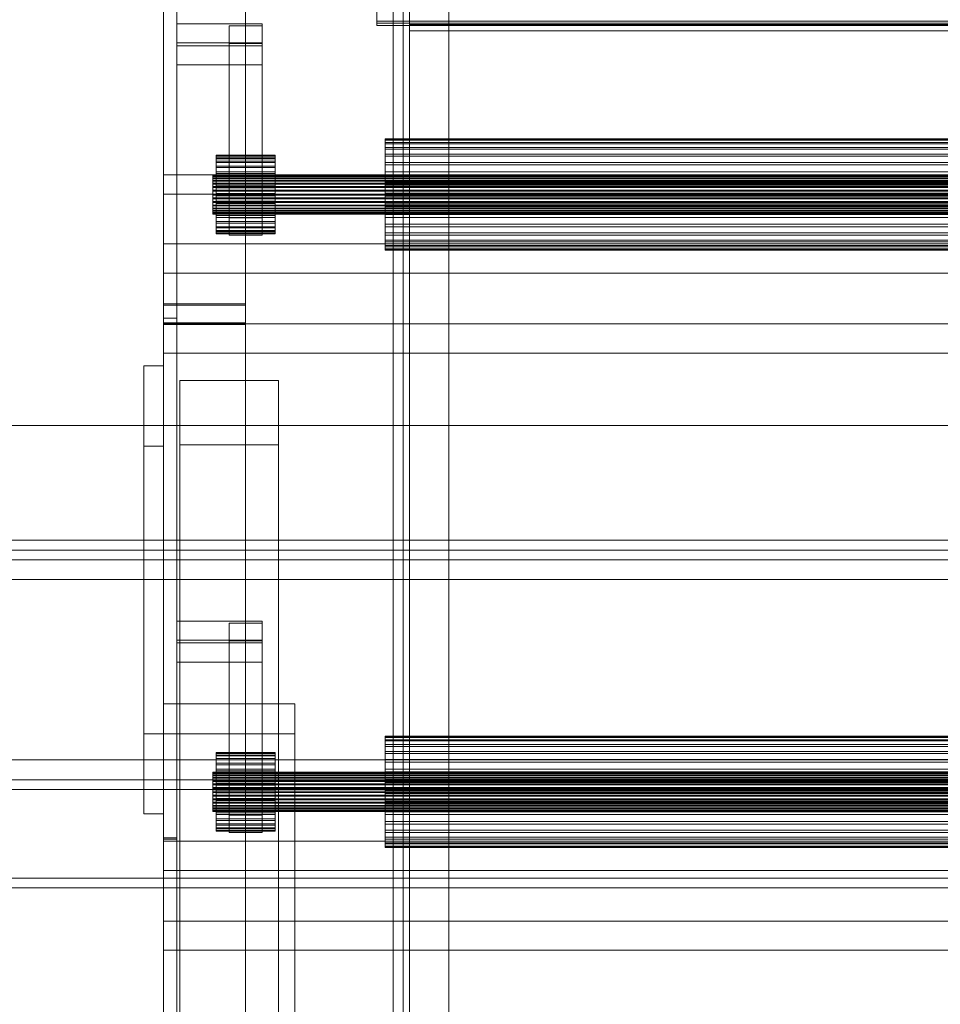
# Model space of a CAD drawing. Header units: millimetres. Extents: x -3490 to 61924, y -72580 to 6847.
# Tile 27 of 256: x -2949 to -2668, y -34108 to -33808. Entities that reach past the tile are written whole.
import ezdxf

# ---------------------------------------------------------------- set-up
doc = ezdxf.new("R2010")
doc.units = ezdxf.units.MM
for name, color, linetype, lineweight in [('COTAS_P', 1, 'Continuous', 0), ('frontal_C10', 7, 'Continuous', 0), ('frontal_C11', 7, 'Continuous', 0)]:
    doc.layers.add(name, color=color, linetype=linetype, lineweight=lineweight)
doc.dimstyles.new('R19_100', dxfattribs={"dimtxt": 250, "dimasz": 150, "dimexe": 150, "dimexo": 80, "dimgap": 100, "dimtad": 1, "dimtih": 1, "dimtoh": 1, "dimdsep": 46, "dimcen": 0.09, "dimadec": 0, "dimazin": 0, "dimtfac": 1, "dimtdec": 4, "dimtofl": 0, "dimtmove": 0, "dimatfit": 3, "dimfxl": 1, "dimtolj": 1, "dimtzin": 0, "dimarcsym": 0})

# ---------------------------------------------------------------- blocks, each defined once
blk = doc.blocks.new('DIM_R29_55')
at = {"layer": 'COTAS_P'}
for p, q in [((-3300, -33120), (-3150, -33075)), ((-60, -33120), (-210, -33075)), ((-3300, -34020), (-3300, -33120)), ((-3300, -33120), (-60, -33120)), ((-3300, -33120), (-3150, -33165)), ((-60, -33120), (-210, -33165)), ((-60, -34020), (-60, -33120))]:
    blk.add_line(p, q, dxfattribs=at)
blk.add_text('3240 P', height=250, dxfattribs=at).set_placement((-1680, -33020))

msp = doc.modelspace()

# ---------------------------------------------------------------- linework, layer by layer
at = {"layer": 'frontal_C10'}
for p, q in [((-2835, -33687.538), (-2835, -35730.865)), ((-2832, -35730.865), (-2832, -33687.538)), ((-2830, -33708.326), (-2830, -35778.326)), ((-2830, -35781.251), (-2830, -33711.251)), ((-2835, -35764.99), (-2835, -33721.662)), ((-2832, -33721.662), (-2832, -35764.99)), ((-2830, -33726.81), (-2830, -35765.692)), ((-2830, -35768.617), (-2830, -33729.735)), ((-2905, -33736.403), (-2905, -33894.874)), ((-2905, -33899.225), (-2905, -33736.403)), ((-2901, -33894.874), (-2901, -33736.403)), ((-2901, -33899.225), (-2901, -33736.403)), ((-2901, -33736.403), (-2901, -35761.949)), ((-2880, -33894.874), (-2880, -33736.403)), ((-2818, -35761.949), (-2818, -33736.403)), ((-2905, -33900.724), (-2905, -33742.253)), ((-2901, -35767.799), (-2901, -33742.253)), ((-2880, -33742.253), (-2880, -33900.724)), ((-2818, -33742.253), (-2818, -35767.799)), ((-2905, -33758.091), (-2905, -35859.209)), ((-2880, -35859.209), (-2880, -33758.091)), ((-2905, -35865.059), (-2905, -33763.941)), ((-2880, -33763.941), (-2880, -35865.059)), ((-2905, -33766.866), (-2905, -35867.984)), ((-2905, -33861.439), (-2905, -33766.866)), ((-2901, -35867.984), (-2901, -33766.866)), ((-2901, -33861.439), (-2901, -33766.866)), ((-2840, -33808.749), (-2840, -33805.644)), ((-2840, -33806.708), (-2840, -33809.291)), ((-2830, -33809.694), (-2830, -33806.864)), ((-2830, -33809.694), (-2830, -33806.882)), ((-2830, -33806.882), (-2830, -33808.749)), ((-2875, -33809.506), (-2901, -33809.506)), ((-2901, -33809.506), (-2901, -33816.174)), ((-2901, -33815.356), (-2901, -33809.506)), ((-2875, -33810.173), (-2885, -33810.173)), ((-2885, -33810.173), (-2885, -33815.508)), ((-2885, -33868.672), (-2885, -33810.173)), ((-2875, -33816.174), (-2875, -33809.506)), ((-2875, -33815.356), (-2875, -33809.506)), ((-2875, -33815.508), (-2875, -33810.173)), ((-2875, -33868.672), (-2875, -33810.173)), ((-2840, -33809.981), (-2840, -33808.749)), ((-2520, -33808.749), (-2840, -33808.749)), ((-2840, -33809.291), (-2840, -33809.981)), ((-2520, -33809.291), (-2840, -33809.291)), ((-2520, -33809.981), (-2840, -33809.981)), ((-2530, -33808.749), (-2830, -33808.749)), ((-2830, -33808.749), (-2830, -35878.749)), ((-2830, -33811.674), (-2830, -33808.749)), ((-2830, -33811.674), (-2830, -33809.694)), ((-2530, -33809.694), (-2830, -33809.694)), ((-2830, -35881.674), (-2830, -33811.674)), ((-2830, -33811.674), (-2530, -33811.674)), ((-2901, -33822.024), (-2901, -33815.356)), ((-2901, -33815.356), (-2875, -33815.356)), ((-2901, -33816.174), (-2875, -33816.174)), ((-2901, -33822.024), (-2901, -33816.174)), ((-2885, -33815.508), (-2875, -33815.508)), ((-2885, -33874.007), (-2885, -33815.508)), ((-2875, -33815.356), (-2875, -33822.024)), ((-2875, -33815.508), (-2875, -33874.007)), ((-2875, -33816.174), (-2875, -33822.024)), ((-2875, -33822.024), (-2901, -33822.024)), ((-2837.5, -33844.83), (-2837.5, -33844.596)), ((-2837.5, -33844.596), (-2837.5, -33845.015)), ((-2522.5, -33844.596), (-2837.5, -33844.596)), ((-2837.5, -33845.709), (-2837.5, -33844.83)), ((-2522.5, -33844.83), (-2837.5, -33844.83)), ((-2837.5, -33845.015), (-2837.5, -33846.07)), ((-2522.5, -33845.015), (-2837.5, -33845.015)), ((-2837.5, -33847.198), (-2837.5, -33845.709)), ((-2522.5, -33845.709), (-2837.5, -33845.709)), ((-2837.5, -33846.07), (-2837.5, -33847.723)), ((-2522.5, -33846.07), (-2837.5, -33846.07)), ((-2889, -33849.76), (-2889, -33849.594)), ((-2889, -33849.594), (-2889, -33849.89)), ((-2871, -33849.594), (-2889, -33849.594)), ((-2889, -33850.38), (-2889, -33849.76)), ((-2871, -33849.76), (-2889, -33849.76)), ((-2871, -33849.89), (-2871, -33849.594)), ((-2871, -33849.594), (-2871, -33849.76)), ((-2871, -33849.76), (-2871, -33850.38)), ((-2837.5, -33849.239), (-2837.5, -33847.198)), ((-2522.5, -33847.198), (-2837.5, -33847.198)), ((-2837.5, -33847.723), (-2837.5, -33849.907)), ((-2522.5, -33847.723), (-2837.5, -33847.723)), ((-2837.5, -33851.756), (-2837.5, -33849.239)), ((-2522.5, -33849.239), (-2837.5, -33849.239)), ((-2889, -33849.89), (-2889, -33850.635)), ((-2871, -33849.89), (-2889, -33849.89)), ((-2889, -33851.431), (-2889, -33850.38)), ((-2871, -33850.38), (-2889, -33850.38)), ((-2889, -33850.635), (-2889, -33851.801)), ((-2871, -33850.635), (-2889, -33850.635)), ((-2889, -33852.872), (-2889, -33851.431)), ((-2871, -33851.431), (-2889, -33851.431)), ((-2889, -33851.801), (-2889, -33853.343)), ((-2871, -33851.801), (-2889, -33851.801)), ((-2889, -33854.648), (-2889, -33852.872)), ((-2871, -33852.872), (-2889, -33852.872)), ((-2871, -33850.635), (-2871, -33849.89)), ((-2871, -33850.38), (-2871, -33851.431)), ((-2871, -33851.801), (-2871, -33850.635)), ((-2871, -33851.431), (-2871, -33852.872)), ((-2871, -33853.343), (-2871, -33851.801)), ((-2871, -33852.872), (-2871, -33854.648)), ((-2837.5, -33849.907), (-2837.5, -33852.541)), ((-2522.5, -33849.907), (-2837.5, -33849.907)), ((-2837.5, -33854.65), (-2837.5, -33851.756)), ((-2522.5, -33851.756), (-2837.5, -33851.756)), ((-2837.5, -33852.541), (-2837.5, -33855.523)), ((-2522.5, -33852.541), (-2837.5, -33852.541)), ((-2880, -33855.589), (-2905, -33855.589)), ((-2905, -33855.589), (-2905, -35956.707)), ((-2905, -33861.439), (-2905, -33855.589)), ((-2890, -33855.675), (-2890, -33855.592)), ((-2890, -33855.592), (-2890, -33855.74)), ((-2470, -33855.592), (-2890, -33855.592)), ((-2890, -33855.985), (-2890, -33855.675)), ((-2470, -33855.675), (-2890, -33855.675)), ((-2890, -33855.74), (-2890, -33856.112)), ((-2470, -33855.74), (-2890, -33855.74)), ((-2889, -33853.343), (-2889, -33855.203)), ((-2871, -33853.343), (-2889, -33853.343)), ((-2889, -33856.691), (-2889, -33854.648)), ((-2871, -33854.648), (-2889, -33854.648)), ((-2889, -33855.203), (-2889, -33857.307)), ((-2871, -33855.203), (-2889, -33855.203)), ((-2880, -35956.707), (-2880, -33855.589)), ((-2880, -33861.439), (-2880, -33855.589)), ((-2871, -33855.203), (-2871, -33853.343)), ((-2871, -33854.648), (-2871, -33856.691)), ((-2871, -33857.307), (-2871, -33855.203)), ((-2837.5, -33857.811), (-2837.5, -33854.65)), ((-2522.5, -33854.65), (-2837.5, -33854.65)), ((-2837.5, -33855.523), (-2837.5, -33858.738)), ((-2522.5, -33855.523), (-2837.5, -33855.523)), ((-2890, -33856.51), (-2890, -33855.985)), ((-2470, -33855.985), (-2890, -33855.985)), ((-2890, -33856.112), (-2890, -33856.695)), ((-2470, -33856.112), (-2890, -33856.112)), ((-2890, -33857.231), (-2890, -33856.51)), ((-2470, -33856.51), (-2890, -33856.51)), ((-2890, -33856.695), (-2890, -33857.466)), ((-2470, -33856.695), (-2890, -33856.695)), ((-2890, -33858.119), (-2890, -33857.231)), ((-2470, -33857.231), (-2890, -33857.231)), ((-2890, -33857.466), (-2890, -33858.396)), ((-2470, -33857.466), (-2890, -33857.466)), ((-2890, -33859.14), (-2890, -33858.119)), ((-2470, -33858.119), (-2890, -33858.119)), ((-2890, -33858.396), (-2890, -33859.448)), ((-2470, -33858.396), (-2890, -33858.396)), ((-2889, -33858.922), (-2889, -33856.691)), ((-2871, -33856.691), (-2889, -33856.691)), ((-2889, -33857.307), (-2889, -33859.576)), ((-2871, -33857.307), (-2889, -33857.307)), ((-2871, -33856.691), (-2871, -33858.922)), ((-2871, -33859.576), (-2871, -33857.307)), ((-2837.5, -33861.117), (-2837.5, -33857.811)), ((-2837.5, -33857.811), (-2522.5, -33857.811)), ((-2837.5, -33858.738), (-2837.5, -33862.062)), ((-2522.5, -33858.738), (-2837.5, -33858.738)), ((-2905, -35962.557), (-2905, -33861.439)), ((-2905, -33861.439), (-2901, -33861.439)), ((-2905, -33861.439), (-2880, -33861.439)), ((-2901, -33861.439), (-2901, -35962.557)), ((-2890, -33860.256), (-2890, -33859.14)), ((-2470, -33859.14), (-2890, -33859.14)), ((-2890, -33859.448), (-2890, -33860.583)), ((-2470, -33859.448), (-2890, -33859.448)), ((-2890, -33861.423), (-2890, -33860.256)), ((-2890, -33860.256), (-2470, -33860.256)), ((-2890, -33860.583), (-2890, -33861.756)), ((-2470, -33860.583), (-2890, -33860.583)), ((-2890, -33862.596), (-2890, -33861.423)), ((-2470, -33861.423), (-2890, -33861.423)), ((-2890, -33861.756), (-2890, -33862.923)), ((-2470, -33861.756), (-2890, -33861.756)), ((-2889, -33861.256), (-2889, -33858.922)), ((-2889, -33858.922), (-2871, -33858.922)), ((-2889, -33859.576), (-2889, -33861.923)), ((-2871, -33859.576), (-2889, -33859.576)), ((-2889, -33863.603), (-2889, -33861.256)), ((-2871, -33861.256), (-2889, -33861.256)), ((-2880, -33861.439), (-2880, -35962.557)), ((-2871, -33858.922), (-2871, -33861.256)), ((-2871, -33861.923), (-2871, -33859.576)), ((-2871, -33861.256), (-2871, -33863.603)), ((-2837.5, -33864.441), (-2837.5, -33861.117)), ((-2522.5, -33861.117), (-2837.5, -33861.117)), ((-2890, -33863.731), (-2890, -33862.596)), ((-2470, -33862.596), (-2890, -33862.596)), ((-2890, -33862.923), (-2890, -33864.039)), ((-2470, -33862.923), (-2890, -33862.923)), ((-2890, -33864.783), (-2890, -33863.731)), ((-2470, -33863.731), (-2890, -33863.731)), ((-2890, -33864.039), (-2890, -33865.06)), ((-2470, -33864.039), (-2890, -33864.039)), ((-2890, -33865.713), (-2890, -33864.783)), ((-2470, -33864.783), (-2890, -33864.783)), ((-2889, -33861.923), (-2889, -33864.257)), ((-2871, -33861.923), (-2889, -33861.923)), ((-2889, -33865.872), (-2889, -33863.603)), ((-2871, -33863.603), (-2889, -33863.603)), ((-2889, -33864.257), (-2889, -33866.488)), ((-2871, -33864.257), (-2889, -33864.257)), ((-2871, -33864.257), (-2871, -33861.923)), ((-2871, -33863.603), (-2871, -33865.872)), ((-2871, -33866.488), (-2871, -33864.257)), ((-2837.5, -33862.062), (-2837.5, -33865.368)), ((-2522.5, -33862.062), (-2837.5, -33862.062)), ((-2837.5, -33867.656), (-2837.5, -33864.441)), ((-2522.5, -33864.441), (-2837.5, -33864.441)), ((-2890, -33865.06), (-2890, -33865.948)), ((-2470, -33865.06), (-2890, -33865.06)), ((-2890, -33866.484), (-2890, -33865.713)), ((-2470, -33865.713), (-2890, -33865.713)), ((-2890, -33865.948), (-2890, -33866.669)), ((-2470, -33865.948), (-2890, -33865.948)), ((-2890, -33867.067), (-2890, -33866.484)), ((-2470, -33866.484), (-2890, -33866.484)), ((-2890, -33866.669), (-2890, -33867.195)), ((-2470, -33866.669), (-2890, -33866.669)), ((-2890, -33867.439), (-2890, -33867.067)), ((-2470, -33867.067), (-2890, -33867.067)), ((-2890, -33867.195), (-2890, -33867.505)), ((-2470, -33867.195), (-2890, -33867.195)), ((-2890, -33867.587), (-2890, -33867.439)), ((-2470, -33867.439), (-2890, -33867.439)), ((-2890, -33867.505), (-2890, -33867.587)), ((-2470, -33867.505), (-2890, -33867.505)), ((-2470, -33867.587), (-2890, -33867.587)), ((-2889, -33867.977), (-2889, -33865.872)), ((-2871, -33865.872), (-2889, -33865.872)), ((-2889, -33866.488), (-2889, -33868.531)), ((-2871, -33866.488), (-2889, -33866.488)), ((-2871, -33865.872), (-2871, -33867.977)), ((-2871, -33868.531), (-2871, -33866.488)), ((-2837.5, -33865.368), (-2837.5, -33868.529)), ((-2522.5, -33865.368), (-2837.5, -33865.368)), ((-2837.5, -33870.638), (-2837.5, -33867.656)), ((-2522.5, -33867.656), (-2837.5, -33867.656)), ((-2889, -33869.836), (-2889, -33867.977)), ((-2871, -33867.977), (-2889, -33867.977)), ((-2889, -33868.531), (-2889, -33870.307)), ((-2871, -33868.531), (-2889, -33868.531)), ((-2889, -33871.378), (-2889, -33869.836)), ((-2871, -33869.836), (-2889, -33869.836)), ((-2889, -33870.307), (-2889, -33871.749)), ((-2871, -33870.307), (-2889, -33870.307)), ((-2885, -33874.007), (-2885, -33868.672)), ((-2885, -33868.672), (-2875, -33868.672)), ((-2875, -33868.672), (-2875, -33874.007)), ((-2871, -33867.977), (-2871, -33869.836)), ((-2871, -33870.307), (-2871, -33868.531)), ((-2871, -33869.836), (-2871, -33871.378)), ((-2871, -33871.749), (-2871, -33870.307)), ((-2837.5, -33868.529), (-2837.5, -33871.423)), ((-2522.5, -33868.529), (-2837.5, -33868.529)), ((-2837.5, -33873.272), (-2837.5, -33870.638)), ((-2522.5, -33870.638), (-2837.5, -33870.638)), ((-2889, -33872.544), (-2889, -33871.378)), ((-2871, -33871.378), (-2889, -33871.378)), ((-2889, -33871.749), (-2889, -33872.799)), ((-2871, -33871.749), (-2889, -33871.749)), ((-2889, -33873.289), (-2889, -33872.544)), ((-2871, -33872.544), (-2889, -33872.544)), ((-2889, -33872.799), (-2889, -33873.42)), ((-2871, -33872.799), (-2889, -33872.799)), ((-2889, -33873.585), (-2889, -33873.289)), ((-2871, -33873.289), (-2889, -33873.289)), ((-2889, -33873.42), (-2889, -33873.585)), ((-2871, -33873.42), (-2889, -33873.42)), ((-2871, -33873.585), (-2889, -33873.585)), ((-2871, -33871.378), (-2871, -33872.544)), ((-2871, -33872.799), (-2871, -33871.749)), ((-2871, -33872.544), (-2871, -33873.289)), ((-2871, -33873.42), (-2871, -33872.799)), ((-2871, -33873.289), (-2871, -33873.585)), ((-2871, -33873.585), (-2871, -33873.42)), ((-2837.5, -33871.423), (-2837.5, -33873.94)), ((-2522.5, -33871.423), (-2837.5, -33871.423)), ((-2837.5, -33875.457), (-2837.5, -33873.272)), ((-2522.5, -33873.272), (-2837.5, -33873.272)), ((-2455, -33876.644), (-2905, -33876.644)), ((-2905, -33876.644), (-2905, -33885.535)), ((-2905, -33901.018), (-2905, -33876.644)), ((-2875, -33874.007), (-2885, -33874.007)), ((-2837.5, -33873.94), (-2837.5, -33875.982)), ((-2522.5, -33873.94), (-2837.5, -33873.94)), ((-2837.5, -33877.109), (-2837.5, -33875.457)), ((-2522.5, -33875.457), (-2837.5, -33875.457)), ((-2837.5, -33875.982), (-2837.5, -33877.47)), ((-2522.5, -33875.982), (-2837.5, -33875.982)), ((-2837.5, -33878.164), (-2837.5, -33877.109)), ((-2522.5, -33877.109), (-2837.5, -33877.109)), ((-2837.5, -33877.47), (-2837.5, -33878.349)), ((-2522.5, -33877.47), (-2837.5, -33877.47)), ((-2837.5, -33878.583), (-2837.5, -33878.164)), ((-2522.5, -33878.164), (-2837.5, -33878.164)), ((-2837.5, -33878.349), (-2837.5, -33878.583)), ((-2522.5, -33878.349), (-2837.5, -33878.349)), ((-2522.5, -33878.583), (-2837.5, -33878.583)), ((-2905, -33885.535), (-2455, -33885.535)), ((-2905, -33909.909), (-2905, -33885.535)), ((-2905, -33894.874), (-2901, -33894.874)), ((-2905, -34057.696), (-2905, -33894.874)), ((-2905, -33894.874), (-2880, -33894.874)), ((-2905, -33900.724), (-2905, -33894.874)), ((-2901, -33894.874), (-2901, -34057.696)), ((-2880, -33894.874), (-2880, -33900.724)), ((-2901, -33895.318), (-2905, -33895.318)), ((-2905, -33895.318), (-2905, -34161.599)), ((-2905, -34058.141), (-2905, -33895.318)), ((-2880, -33895.318), (-2905, -33895.318)), ((-2905, -33901.168), (-2905, -33895.318)), ((-2901, -34161.599), (-2901, -33895.318)), ((-2901, -34058.141), (-2901, -33895.318)), ((-2880, -34161.599), (-2880, -33895.318)), ((-2880, -33901.168), (-2880, -33895.318)), ((-2905, -34057.696), (-2905, -33899.225)), ((-2905, -33899.225), (-2901, -33899.225)), ((-2880, -33900.724), (-2905, -33900.724)), ((-2901, -33899.225), (-2901, -34057.696)), ((-2905, -33909.909), (-2905, -33901.018)), ((-2905, -33901.018), (-2455, -33901.018)), ((-2905, -34167.449), (-2905, -33901.168)), ((-2905, -33901.168), (-2880, -33901.168)), ((-2880, -33901.168), (-2880, -34167.449)), ((-2455, -33909.909), (-2905, -33909.909)), ((-2905, -33913.849), (-2911, -33913.849)), ((-2911, -33913.849), (-2911, -33938.298)), ((-2911, -34025.972), (-2911, -33913.849)), ((-2905, -33938.298), (-2905, -33913.849)), ((-2905, -34025.972), (-2905, -33913.849)), ((-2900, -33918.307), (-2870, -33918.307)), ((-2900, -33937.934), (-2900, -33918.307)), ((-2900, -33918.307), (-2900, -34391.66)), ((-2870, -33918.307), (-2870, -33937.934)), ((-2870, -34391.66), (-2870, -33918.307)), ((-2911, -33938.298), (-2905, -33938.298)), ((-2911, -34050.422), (-2911, -33938.298)), ((-2905, -33938.298), (-2905, -34050.422)), ((-2870, -33937.934), (-2900, -33937.934)), ((-2900, -34411.288), (-2900, -33937.934)), ((-2870, -34411.288), (-2870, -33937.934)), ((-2875, -33991.626), (-2901, -33991.626)), ((-2901, -33991.626), (-2901, -33998.294)), ((-2901, -33997.476), (-2901, -33991.626)), ((-2875, -33992.293), (-2885, -33992.293)), ((-2885, -33992.293), (-2885, -33997.627)), ((-2885, -34050.792), (-2885, -33992.293)), ((-2875, -33998.294), (-2875, -33991.626)), ((-2875, -33997.476), (-2875, -33991.626)), ((-2875, -33997.627), (-2875, -33992.293)), ((-2875, -34050.792), (-2875, -33992.293)), ((-2901, -34004.144), (-2901, -33997.476)), ((-2901, -33997.476), (-2875, -33997.476)), ((-2901, -33998.294), (-2875, -33998.294)), ((-2901, -34004.144), (-2901, -33998.294)), ((-2885, -33997.627), (-2875, -33997.627)), ((-2885, -34056.127), (-2885, -33997.627)), ((-2875, -33997.476), (-2875, -34004.144)), ((-2875, -33997.627), (-2875, -34056.127)), ((-2875, -33998.294), (-2875, -34004.144)), ((-2875, -34004.144), (-2901, -34004.144)), ((-2905, -34016.915), (-2905, -34026.034)), ((-2865, -34016.915), (-2905, -34016.915)), ((-2905, -34016.915), (-2905, -35988)), ((-2865, -34026.034), (-2865, -34016.915)), ((-2865, -35988), (-2865, -34016.915)), ((-2911, -34050.422), (-2911, -34025.972)), ((-2911, -34025.972), (-2905, -34025.972)), ((-2905, -34025.972), (-2905, -34050.422)), ((-2905, -34026.034), (-2865, -34026.034)), ((-2905, -35988), (-2905, -34026.034)), ((-2865, -35988), (-2865, -34026.034)), ((-2837.5, -34026.95), (-2837.5, -34026.716)), ((-2837.5, -34026.716), (-2837.5, -34027.135)), ((-2522.5, -34026.716), (-2837.5, -34026.716)), ((-2837.5, -34027.829), (-2837.5, -34026.95)), ((-2522.5, -34026.95), (-2837.5, -34026.95)), ((-2837.5, -34027.135), (-2837.5, -34028.19)), ((-2522.5, -34027.135), (-2837.5, -34027.135)), ((-2837.5, -34029.317), (-2837.5, -34027.829)), ((-2522.5, -34027.829), (-2837.5, -34027.829)), ((-2837.5, -34028.19), (-2837.5, -34029.842)), ((-2522.5, -34028.19), (-2837.5, -34028.19)), ((-2837.5, -34031.359), (-2837.5, -34029.317)), ((-2522.5, -34029.317), (-2837.5, -34029.317)), ((-2837.5, -34029.842), (-2837.5, -34032.027)), ((-2522.5, -34029.842), (-2837.5, -34029.842)), ((-2889, -34031.88), (-2889, -34031.714)), ((-2889, -34031.714), (-2889, -34032.01)), ((-2871, -34031.714), (-2889, -34031.714)), ((-2889, -34032.5), (-2889, -34031.88)), ((-2871, -34031.88), (-2889, -34031.88)), ((-2889, -34032.01), (-2889, -34032.755)), ((-2871, -34032.01), (-2889, -34032.01)), ((-2889, -34033.55), (-2889, -34032.5)), ((-2871, -34032.5), (-2889, -34032.5)), ((-2889, -34032.755), (-2889, -34033.921)), ((-2871, -34032.755), (-2889, -34032.755)), ((-2871, -34032.01), (-2871, -34031.714)), ((-2871, -34031.714), (-2871, -34031.88)), ((-2871, -34031.88), (-2871, -34032.5)), ((-2871, -34032.755), (-2871, -34032.01)), ((-2871, -34032.5), (-2871, -34033.55)), ((-2871, -34033.921), (-2871, -34032.755)), ((-2837.5, -34033.876), (-2837.5, -34031.359)), ((-2522.5, -34031.359), (-2837.5, -34031.359)), ((-2837.5, -34032.027), (-2837.5, -34034.661)), ((-2522.5, -34032.027), (-2837.5, -34032.027)), ((-2889, -34034.992), (-2889, -34033.55)), ((-2871, -34033.55), (-2889, -34033.55)), ((-2889, -34033.921), (-2889, -34035.463)), ((-2871, -34033.921), (-2889, -34033.921)), ((-2889, -34036.768), (-2889, -34034.992)), ((-2871, -34034.992), (-2889, -34034.992)), ((-2889, -34035.463), (-2889, -34037.322)), ((-2871, -34035.463), (-2889, -34035.463)), ((-2871, -34033.55), (-2871, -34034.992)), ((-2871, -34035.463), (-2871, -34033.921)), ((-2871, -34034.992), (-2871, -34036.768)), ((-2871, -34037.322), (-2871, -34035.463)), ((-2837.5, -34036.77), (-2837.5, -34033.876)), ((-2522.5, -34033.876), (-2837.5, -34033.876)), ((-2837.5, -34034.661), (-2837.5, -34037.643)), ((-2522.5, -34034.661), (-2837.5, -34034.661)), ((-2890, -34037.794), (-2890, -34037.712)), ((-2890, -34037.712), (-2890, -34037.86)), ((-2470, -34037.712), (-2890, -34037.712)), ((-2890, -34038.105), (-2890, -34037.794)), ((-2470, -34037.794), (-2890, -34037.794)), ((-2890, -34037.86), (-2890, -34038.232)), ((-2470, -34037.86), (-2890, -34037.86)), ((-2890, -34038.63), (-2890, -34038.105)), ((-2470, -34038.105), (-2890, -34038.105)), ((-2890, -34038.232), (-2890, -34038.815)), ((-2470, -34038.232), (-2890, -34038.232)), ((-2890, -34039.351), (-2890, -34038.63)), ((-2470, -34038.63), (-2890, -34038.63)), ((-2890, -34038.815), (-2890, -34039.586)), ((-2470, -34038.815), (-2890, -34038.815)), ((-2889, -34038.811), (-2889, -34036.768)), ((-2871, -34036.768), (-2889, -34036.768)), ((-2889, -34037.322), (-2889, -34039.427)), ((-2871, -34037.322), (-2889, -34037.322)), ((-2889, -34041.042), (-2889, -34038.811)), ((-2871, -34038.811), (-2889, -34038.811)), ((-2871, -34036.768), (-2871, -34038.811)), ((-2871, -34039.427), (-2871, -34037.322)), ((-2871, -34038.811), (-2871, -34041.042)), ((-2837.5, -34039.931), (-2837.5, -34036.77)), ((-2522.5, -34036.77), (-2837.5, -34036.77)), ((-2837.5, -34037.643), (-2837.5, -34040.858)), ((-2522.5, -34037.643), (-2837.5, -34037.643)), ((-2890, -34040.239), (-2890, -34039.351)), ((-2470, -34039.351), (-2890, -34039.351)), ((-2890, -34039.586), (-2890, -34040.516)), ((-2470, -34039.586), (-2890, -34039.586)), ((-2890, -34041.26), (-2890, -34040.239)), ((-2470, -34040.239), (-2890, -34040.239)), ((-2890, -34040.516), (-2890, -34041.568)), ((-2470, -34040.516), (-2890, -34040.516)), ((-2890, -34042.376), (-2890, -34041.26)), ((-2470, -34041.26), (-2890, -34041.26)), ((-2890, -34041.568), (-2890, -34042.703)), ((-2470, -34041.568), (-2890, -34041.568)), ((-2889, -34039.427), (-2889, -34041.696)), ((-2871, -34039.427), (-2889, -34039.427)), ((-2889, -34043.376), (-2889, -34041.042)), ((-2889, -34041.042), (-2871, -34041.042)), ((-2889, -34041.696), (-2889, -34044.043)), ((-2871, -34041.696), (-2889, -34041.696)), ((-2871, -34041.696), (-2871, -34039.427)), ((-2871, -34041.042), (-2871, -34043.376)), ((-2871, -34044.043), (-2871, -34041.696)), ((-2837.5, -34043.237), (-2837.5, -34039.931)), ((-2837.5, -34039.931), (-2522.5, -34039.931)), ((-2837.5, -34040.858), (-2837.5, -34044.182)), ((-2522.5, -34040.858), (-2837.5, -34040.858)), ((-2890, -34043.543), (-2890, -34042.376)), ((-2890, -34042.376), (-2470, -34042.376)), ((-2890, -34042.703), (-2890, -34043.876)), ((-2470, -34042.703), (-2890, -34042.703)), ((-2890, -34044.716), (-2890, -34043.543)), ((-2470, -34043.543), (-2890, -34043.543)), ((-2890, -34043.876), (-2890, -34045.043)), ((-2470, -34043.876), (-2890, -34043.876)), ((-2890, -34045.851), (-2890, -34044.716)), ((-2470, -34044.716), (-2890, -34044.716)), ((-2889, -34045.723), (-2889, -34043.376)), ((-2871, -34043.376), (-2889, -34043.376)), ((-2889, -34044.043), (-2889, -34046.377)), ((-2871, -34044.043), (-2889, -34044.043)), ((-2871, -34043.376), (-2871, -34045.723)), ((-2871, -34046.377), (-2871, -34044.043)), ((-2837.5, -34046.561), (-2837.5, -34043.237)), ((-2522.5, -34043.237), (-2837.5, -34043.237)), ((-2837.5, -34044.182), (-2837.5, -34047.488)), ((-2522.5, -34044.182), (-2837.5, -34044.182)), ((-2890, -34045.043), (-2890, -34046.159)), ((-2470, -34045.043), (-2890, -34045.043)), ((-2890, -34046.903), (-2890, -34045.851)), ((-2470, -34045.851), (-2890, -34045.851)), ((-2890, -34046.159), (-2890, -34047.18)), ((-2470, -34046.159), (-2890, -34046.159)), ((-2890, -34047.833), (-2890, -34046.903)), ((-2470, -34046.903), (-2890, -34046.903)), ((-2890, -34047.18), (-2890, -34048.068)), ((-2470, -34047.18), (-2890, -34047.18)), ((-2890, -34048.604), (-2890, -34047.833)), ((-2470, -34047.833), (-2890, -34047.833)), ((-2889, -34047.992), (-2889, -34045.723)), ((-2871, -34045.723), (-2889, -34045.723)), ((-2889, -34046.377), (-2889, -34048.608)), ((-2871, -34046.377), (-2889, -34046.377)), ((-2889, -34050.096), (-2889, -34047.992)), ((-2871, -34047.992), (-2889, -34047.992)), ((-2871, -34045.723), (-2871, -34047.992)), ((-2871, -34048.608), (-2871, -34046.377)), ((-2871, -34047.992), (-2871, -34050.096)), ((-2837.5, -34049.776), (-2837.5, -34046.561)), ((-2522.5, -34046.561), (-2837.5, -34046.561)), ((-2837.5, -34047.488), (-2837.5, -34050.649)), ((-2522.5, -34047.488), (-2837.5, -34047.488)), ((-2905, -34050.422), (-2911, -34050.422)), ((-2890, -34048.068), (-2890, -34048.789)), ((-2470, -34048.068), (-2890, -34048.068)), ((-2890, -34049.187), (-2890, -34048.604)), ((-2470, -34048.604), (-2890, -34048.604)), ((-2890, -34048.789), (-2890, -34049.314)), ((-2470, -34048.789), (-2890, -34048.789)), ((-2890, -34049.559), (-2890, -34049.187)), ((-2470, -34049.187), (-2890, -34049.187)), ((-2890, -34049.314), (-2890, -34049.624)), ((-2470, -34049.314), (-2890, -34049.314)), ((-2890, -34049.707), (-2890, -34049.559)), ((-2470, -34049.559), (-2890, -34049.559)), ((-2890, -34049.624), (-2890, -34049.707)), ((-2470, -34049.624), (-2890, -34049.624)), ((-2470, -34049.707), (-2890, -34049.707)), ((-2889, -34048.608), (-2889, -34050.651)), ((-2871, -34048.608), (-2889, -34048.608)), ((-2889, -34051.956), (-2889, -34050.096)), ((-2871, -34050.096), (-2889, -34050.096)), ((-2889, -34050.651), (-2889, -34052.427)), ((-2871, -34050.651), (-2889, -34050.651)), ((-2885, -34056.127), (-2885, -34050.792)), ((-2885, -34050.792), (-2875, -34050.792)), ((-2875, -34050.792), (-2875, -34056.127)), ((-2871, -34050.651), (-2871, -34048.608)), ((-2871, -34050.096), (-2871, -34051.956)), ((-2871, -34052.427), (-2871, -34050.651)), ((-2837.5, -34052.758), (-2837.5, -34049.776)), ((-2522.5, -34049.776), (-2837.5, -34049.776)), ((-2837.5, -34050.649), (-2837.5, -34053.543)), ((-2522.5, -34050.649), (-2837.5, -34050.649)), ((-2889, -34053.498), (-2889, -34051.956)), ((-2871, -34051.956), (-2889, -34051.956)), ((-2889, -34052.427), (-2889, -34053.869)), ((-2871, -34052.427), (-2889, -34052.427)), ((-2889, -34054.664), (-2889, -34053.498)), ((-2871, -34053.498), (-2889, -34053.498)), ((-2889, -34053.869), (-2889, -34054.919)), ((-2871, -34053.869), (-2889, -34053.869)), ((-2871, -34051.956), (-2871, -34053.498)), ((-2871, -34053.869), (-2871, -34052.427)), ((-2871, -34053.498), (-2871, -34054.664)), ((-2871, -34054.919), (-2871, -34053.869)), ((-2837.5, -34055.392), (-2837.5, -34052.758)), ((-2522.5, -34052.758), (-2837.5, -34052.758)), ((-2837.5, -34053.543), (-2837.5, -34056.06)), ((-2522.5, -34053.543), (-2837.5, -34053.543)), ((-2889, -34055.409), (-2889, -34054.664)), ((-2871, -34054.664), (-2889, -34054.664)), ((-2889, -34054.919), (-2889, -34055.539)), ((-2871, -34054.919), (-2889, -34054.919)), ((-2889, -34055.705), (-2889, -34055.409)), ((-2871, -34055.409), (-2889, -34055.409)), ((-2889, -34055.539), (-2889, -34055.705)), ((-2871, -34055.539), (-2889, -34055.539)), ((-2871, -34055.705), (-2889, -34055.705)), ((-2875, -34056.127), (-2885, -34056.127)), ((-2871, -34054.664), (-2871, -34055.409)), ((-2871, -34055.539), (-2871, -34054.919)), ((-2871, -34055.409), (-2871, -34055.705)), ((-2871, -34055.705), (-2871, -34055.539)), ((-2837.5, -34057.577), (-2837.5, -34055.392)), ((-2522.5, -34055.392), (-2837.5, -34055.392)), ((-2837.5, -34056.06), (-2837.5, -34058.101)), ((-2522.5, -34056.06), (-2837.5, -34056.06)), ((-2901, -34057.696), (-2905, -34057.696)), ((-2905, -34324.421), (-2905, -34058.141)), ((-2905, -34058.141), (-2901, -34058.141)), ((-2455, -34058.764), (-2905, -34058.764)), ((-2905, -34058.764), (-2905, -34067.655)), ((-2905, -34083.138), (-2905, -34058.764)), ((-2901, -34058.141), (-2901, -34324.421)), ((-2837.5, -34059.229), (-2837.5, -34057.577)), ((-2522.5, -34057.577), (-2837.5, -34057.577)), ((-2837.5, -34058.101), (-2837.5, -34059.59)), ((-2522.5, -34058.101), (-2837.5, -34058.101)), ((-2837.5, -34060.284), (-2837.5, -34059.229)), ((-2522.5, -34059.229), (-2837.5, -34059.229)), ((-2837.5, -34059.59), (-2837.5, -34060.469)), ((-2522.5, -34059.59), (-2837.5, -34059.59)), ((-2837.5, -34060.703), (-2837.5, -34060.284)), ((-2522.5, -34060.284), (-2837.5, -34060.284)), ((-2837.5, -34060.469), (-2837.5, -34060.703)), ((-2522.5, -34060.469), (-2837.5, -34060.469)), ((-2522.5, -34060.703), (-2837.5, -34060.703)), ((-2905, -34067.655), (-2455, -34067.655)), ((-2905, -34092.029), (-2905, -34067.655)), ((-2905, -34092.029), (-2905, -34083.138)), ((-2905, -34083.138), (-2455, -34083.138)), ((-2455, -34092.029), (-2905, -34092.029))]:
    msp.add_line(p, q, dxfattribs=at)
at = {"layer": 'frontal_C11'}
for p, q in [((-3240, -33932), (-120, -33932)), ((-3300, -33967), (-60, -33967)), ((-3240, -33967), (-120, -33967)), ((-3300, -33970), (-60, -33970)), ((-3230, -33970), (-130, -33970)), ((-3230, -33973), (-130, -33973)), ((-3200, -33973), (-2002, -33973)), ((-3200, -33973), (-160, -33973)), ((-3200, -33979), (-2002, -33979)), ((-3200, -33979), (-160, -33979)), ((-3370, -34034), (10, -34034)), ((-3370, -34040), (10, -34040)), ((-3370, -34043), (10, -34043)), ((-3300, -34070), (-60, -34070)), ((-3300, -34073), (-60, -34073))]:
    msp.add_line(p, q, dxfattribs=at)

# ---------------------------------------------------------------- dimensions: what is measured, and where the dimension line sits
at = {"layer": 'COTAS_P'}
dim = msp.add_aligned_dim(p1=(-3300, -34020), p2=(-60, -34020), distance=900, text='<> P', dimstyle='R19_100', dxfattribs=at)
dim.commit()
dim.dimension.update_dxf_attribs({"geometry": 'DIM_R29_55', "text_midpoint": (-1680, -33120)})

doc.saveas('drawing.dxf')
